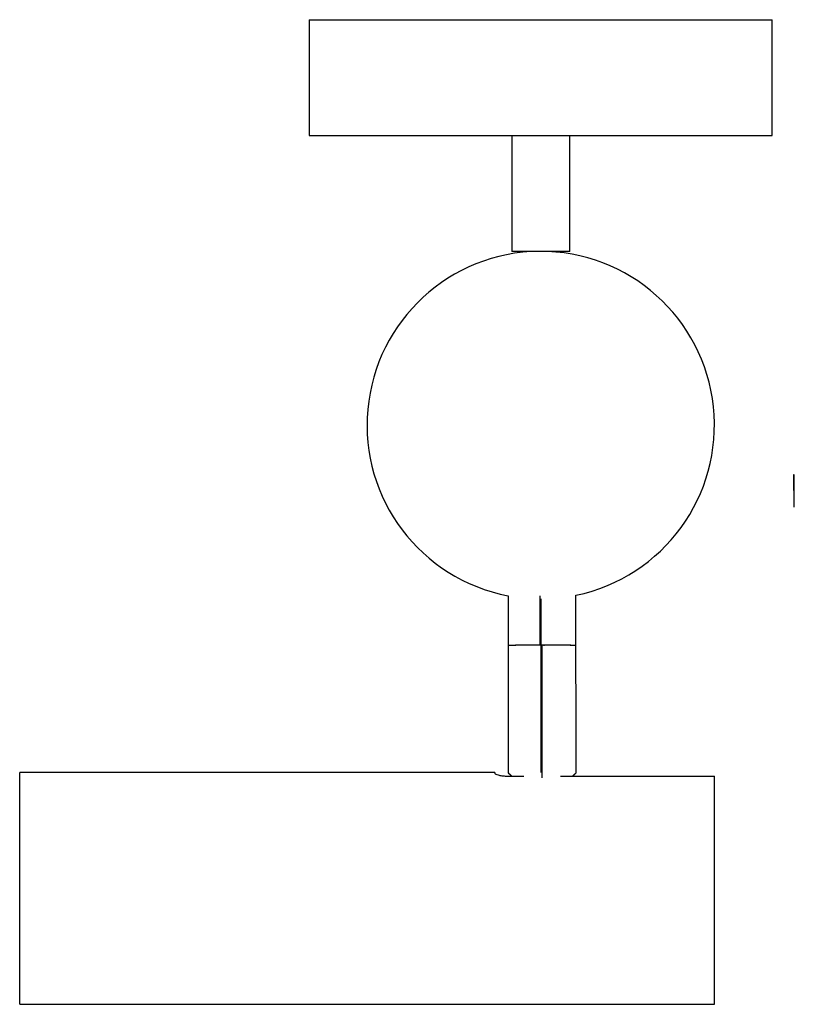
# Paper-space layout '_Posterior' of a CAD drawing. Header units: millimetres. Extents: x -68 to 66, y -92 to 78.
import ezdxf

# ---------------------------------------------------------------- set-up
doc = ezdxf.new("R2010")
doc.units = ezdxf.units.MM

psp = doc.layouts.new('_Posterior')

# ---------------------------------------------------------------- linework, layer by layer
at = {"color": 7, "linetype": 'Continuous', "lineweight": 25}
for p, q in [((-18.21, 77.66), (-18.21, 57.66)), ((-18.21, 77.66), (61.79, 77.66)), ((61.79, 57.66), (61.79, 77.66)), ((-18.21, 57.66), (61.79, 57.66)), ((16.79, 57.66), (16.79, 37.66)), ((26.79, 37.66), (26.79, 57.66)), ((26.79, 37.66), (16.79, 37.66)), ((65.48, -0.93), (65.53, -6.43)), ((65.54, -0.93), (65.48, -0.93)), ((65.54, -1.93), (65.54, -0.93)), ((65.55, -1.93), (65.54, -1.93)), ((65.59, -6.43), (65.55, -1.93)), ((65.53, -6.43), (65.59, -6.43)), ((16.18, -21.81), (16.19, -52.4)), ((21.63, -21.82), (21.63, -30.34)), ((27.89, -52.39), (27.88, -21.72)), ((22.06, -53.22), (22.05, -30.34)), ((22.35, -30.34), (22.35, -30.43)), ((13.89, -52.34), (-68.21, -52.34)), ((-68.21, -92.34), (-68.21, -52.34)), ((13.89, -52.34), (13.89, -52.49)), ((16.39, -52.96), (18.86, -52.96)), ((25.22, -52.96), (51.79, -52.96)), ((51.79, -92.34), (51.79, -52.96)), ((-68.21, -92.34), (51.79, -92.34))]:
    psp.add_line(p, q, dxfattribs=at)
at = {"color": 7, "linetype": 'Continuous'}
psp.add_line((21.79, -22.34), (21.79, -52.34), dxfattribs=at)
at = {"color": 7, "linetype": 'Continuous', "lineweight": 25}
psp.add_arc((21.79, 7.66), 30, 281.7097, 259.2196, dxfattribs=at)
for points, knots in [([(22.05, -30.34), (21.69, -30.34), (20.96, -30.34), (19.87, -30.35), (18.82, -30.35), (17.88, -30.36), (17.12, -30.37), (16.56, -30.38), (16.27, -30.39), (16.15, -30.39), (16.18, -30.4), (16.18, -30.4)], [0, 0, 0, 0, 0.116251, 0.239465, 0.367801, 0.498861, 0.629921, 0.758257, 0.881471, 0.997722, 1, 1, 1, 1]), ([(21.63, -30.34), (21.28, -30.34), (20.55, -30.34), (19.48, -30.35), (18.47, -30.35), (17.59, -30.36), (16.89, -30.37), (16.43, -30.38), (16.2, -30.39), (16.2, -30.39), (16.2, -30.4)], [0, 0, 0, 0, 0.121764, 0.250821, 0.385243, 0.522519, 0.659794, 0.794216, 0.923273, 1, 1, 1, 1]), ([(27.84, -30.39), (27.85, -30.39), (27.9, -30.38), (27.63, -30.37), (27.06, -30.36), (26.22, -30.35), (25.27, -30.35), (24.28, -30.34), (23.33, -30.34), (22.45, -30.34), (21.89, -30.34), (21.63, -30.34)], [0, 0, 0, 0, 0.041226, 0.192915, 0.340074, 0.478936, 0.606961, 0.722908, 0.826614, 0.91865, 1, 1, 1, 1]), ([(27.88, -30.39), (27.84, -30.39), (27.78, -30.38), (27.26, -30.37), (26.51, -30.36), (25.61, -30.35), (24.66, -30.35), (23.73, -30.34), (22.86, -30.34), (22.31, -30.34), (22.05, -30.34)], [0, 0, 0, 0, 0.156291, 0.310128, 0.455291, 0.589125, 0.710334, 0.818746, 0.914959, 1, 1, 1, 1]), ([(13.89, -52.49), (13.92, -52.53), (13.98, -52.61), (14.42, -52.75), (15.06, -52.88), (15.76, -52.95), (16.22, -52.96), (16.39, -52.96)], [0, 0, 0, 0, 0.216884, 0.433688, 0.652098, 0.868384, 1, 1, 1, 1]), ([(16.81, -52.96), (16.65, -52.81), (16.32, -52.5), (16.14, -52.34), (16.19, -52.4), (16.19, -52.4)], [0, 0, 0, 0, 0.494913, 0.995316, 1, 1, 1, 1]), ([(16.3, -52.51), (16.31, -52.53), (16.36, -52.58), (16.59, -52.8), (16.75, -52.96)], [0, 0, 0, 0, 0.26321, 1, 1, 1, 1]), ([(27.31, -52.96), (27.47, -52.81), (27.79, -52.49), (27.94, -52.34), (27.79, -52.48), (27.45, -52.8), (27.28, -52.96)], [0, 0, 0, 0, 0.23136, 0.4884747, 0.7441977, 1, 1, 1, 1])]:
    psp.add_open_spline(points, degree=3, knots=knots, dxfattribs=at)

doc.saveas('drawing.dxf')
